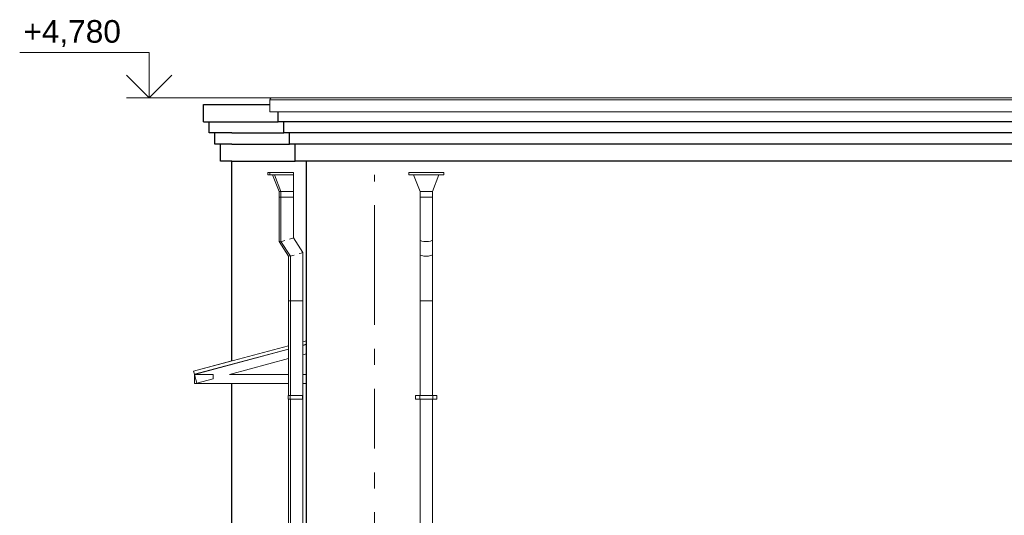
# Model space of a CAD drawing. Header units: millimetres. Extents: x -28034 to 133570, y -6180 to 17692.
# Tile 2 of 36: x -27715 to -19001, y 1086 to 5472. Entities that reach past the tile are written whole.
import ezdxf
from ezdxf.enums import TextEntityAlignment as Align

# ---------------------------------------------------------------- set-up
doc = ezdxf.new("R2010")
doc.units = ezdxf.units.MM
doc.header["$MEASUREMENT"] = 0
doc.linetypes.add('Штрих-Штриховая', pattern=[1093.611073, 529.166651, -211.666656, 141.111112, -211.666656])
for name, color, linetype in [('Конструктив - Балки.Крозырьки', 7, 'Continuous'), ('Конструктив - Стены Несущие', 7, 'Continuous'), ('Новый_1 ВОДОСТОК', 7, 'Continuous'), ('Новый_1 Молдинги', 7, 'Continuous'), ('Новый_1_Козырьки', 7, 'Continuous'), ('Новый_Конструктив - Стены Несущие', 7, 'Continuous'), ('Новый_Фартук парапета', 7, 'Continuous'), ('Размер - Отметка Уровня', 7, 'Continuous'), ('Элемент Модели - Оси', 7, 'Continuous')]:
    doc.layers.add(name, color=color, linetype=linetype)
for name, color, linetype, lineweight in [('Конструктив - Балки.Крозырьки_Ном._пера__1', 7, 'Continuous', 15), ('Конструктив - Стены Несущие_Ном._пера__21', 7, 'Continuous', 30), ('Новый_1 ВОДОСТОК_Ном._пера__141', 7, 'Continuous', 20), ('Новый_1 Молдинги_Ном._пера__21', 7, 'Continuous', 30), ('Новый_1_Козырьки_Ном._пера__1', 7, 'Continuous', 15), ('Новый_Конструктив - Стены Несущие_Ном._пера__21', 7, 'Continuous', 30), ('Новый_Фартук парапета_Ном._пера__1', 7, 'Continuous', 15), ('Размер - Отметка Уровня_Ном._пера__120', 7, 'Continuous', 5), ('Элемент Модели - Оси_Ном._пера__1', 7, 'Continuous', 15), ('Элемент Модели - Оси_Ном._пера__2', 8, 'Continuous', 15)]:
    doc.layers.add(name, color=color, linetype=linetype, lineweight=lineweight)
doc.styles.add('СГЕНЕРИР_СТИЛЬ_1', font='arial.ttf')

# ---------------------------------------------------------------- blocks, each defined once
blk = doc.blocks.new('Элемент Разреза_2_2')
at = {"layer": 'Конструктив - Стены Несущие_Ном._пера__21', "color": 7, "linetype": 'Continuous', "lineweight": 30}
blk.add_line((-25175.7, 300), (-25175.7, 3720), dxfattribs=at)
blk = doc.blocks.new('Элемент Разреза_45_2')
at = {"layer": 'Новый_Конструктив - Стены Несущие_Ном._пера__21', "color": 7, "linetype": 'Continuous', "lineweight": 30}
for p, q in [((-25838.6, 2452.8), (-25838.6, 4220)), ((-25838.6, 2420.4), (-25838.6, 2422)), ((-25838.6, 2332.1), (-25838.6, 2337.6)), ((-25838.6, 200), (-25838.6, 2252.1))]:
    blk.add_line(p, q, dxfattribs=at)
blk = doc.blocks.new('Элемент Разреза_46_2')
at = {"layer": 'Новый_Конструктив - Стены Несущие_Ном._пера__21', "color": 7, "linetype": 'Continuous', "lineweight": 30}
blk.add_line((-25831.6, 2423.8), (-25831.6, 2422.3), dxfattribs=at)
blk = doc.blocks.new('Элемент Разреза_48_2')
at = {"layer": 'Новый_1 ВОДОСТОК_Ном._пера__141', "color": 7, "linetype": 'Continuous', "lineweight": 20}
for p, q in [((-23962.3, 4120), (-24272.3, 4120)), ((-24272.3, 4100), (-24272.3, 4120)), ((-23962.3, 4100), (-24272.3, 4100)), ((-24172.3, 3950), (-24229.4, 4100)), ((-24005.2, 4100), (-24062.3, 3950)), ((-23962.3, 4120), (-23962.3, 4100)), ((-24062.3, 3950), (-24172.3, 3950)), ((-24172.3, 3900), (-24172.3, 3950)), ((-24062.3, 3950), (-24062.3, 3900)), ((-24172.3, 3900), (-24172.3, 3524)), ((-24062.3, 3900), (-24172.3, 3900)), ((-24062.3, 3900), (-24062.3, 3524)), ((-24172.3, 3524), (-24172.3, 3395.3)), ((-24168.1, 3517.7), (-24156.2, 3512.4)), ((-24156.2, 3512.4), (-24138.3, 3508.9)), ((-24138.3, 3508.9), (-24117.3, 3507.7)), ((-24117.3, 3507.7), (-24096.2, 3508.9)), ((-24096.2, 3508.9), (-24078.4, 3512.4)), ((-24078.4, 3512.4), (-24066.5, 3517.7)), ((-24062.3, 3524), (-24062.3, 3395.3)), ((-24172.3, 3395.3), (-24172.3, 2985.1)), ((-24168.1, 3389), (-24156.2, 3383.7)), ((-24156.2, 3383.7), (-24138.3, 3380.2)), ((-24138.3, 3380.2), (-24117.3, 3378.9)), ((-24117.3, 3378.9), (-24096.2, 3380.2)), ((-24096.2, 3380.2), (-24078.4, 3383.7)), ((-24078.4, 3383.7), (-24066.5, 3389)), ((-24062.3, 3395.3), (-24062.3, 2985.1)), ((-24172.3, 2985.1), (-24172.3, 2145)), ((-24172.3, 2985.1), (-24168.1, 2985.1)), ((-24168.1, 2985.1), (-24156.2, 2985.1)), ((-24156.2, 2985.1), (-24138.3, 2985.1)), ((-24138.3, 2985.1), (-24117.3, 2985.1)), ((-24117.3, 2985.1), (-24096.2, 2985.1)), ((-24096.2, 2985.1), (-24078.4, 2985.1)), ((-24078.4, 2985.1), (-24066.5, 2985.1)), ((-24066.5, 2985.1), (-24062.3, 2985.1)), ((-24062.3, 2985.1), (-24062.3, 2145)), ((-24174.3, 2145), (-24212.3, 2145)), ((-24212.3, 2115), (-24212.3, 2145)), ((-24174.3, 2115), (-24212.3, 2115)), ((-24170, 2145), (-24174.3, 2145)), ((-24174.3, 2115), (-24174.3, 2145)), ((-24170, 2115), (-24174.3, 2115)), ((-24172.3, 2115), (-24172.3, 145)), ((-24157.6, 2145), (-24170, 2145)), ((-24157.6, 2115), (-24170, 2115)), ((-24139.1, 2145), (-24157.6, 2145)), ((-24139.1, 2115), (-24157.6, 2115)), ((-24117.3, 2145), (-24139.1, 2145)), ((-24117.3, 2115), (-24139.1, 2115)), ((-24095.5, 2145), (-24117.3, 2145)), ((-24095.5, 2115), (-24117.3, 2115)), ((-24077, 2145), (-24095.5, 2145)), ((-24077, 2115), (-24095.5, 2115)), ((-24064.6, 2145), (-24077, 2145)), ((-24064.6, 2115), (-24077, 2115)), ((-24060.3, 2145), (-24064.6, 2145)), ((-24060.3, 2115), (-24064.6, 2115)), ((-24062.3, 2115), (-24062.3, 145)), ((-24022.3, 2145), (-24060.3, 2145)), ((-24060.3, 2115), (-24060.3, 2145)), ((-24022.3, 2115), (-24060.3, 2115)), ((-24022.3, 2115), (-24022.3, 2145)), ((-24174.3, 145), (-24212.3, 145)), ((-24212.3, 115), (-24212.3, 145)), ((-24174.3, 115), (-24212.3, 115)), ((-24170, 145), (-24174.3, 145)), ((-24174.3, 115), (-24174.3, 145)), ((-24170, 115), (-24174.3, 115)), ((-24172.3, 115), (-24172.3, 15)), ((-24157.6, 145), (-24170, 145)), ((-24157.6, 115), (-24170, 115)), ((-24139.1, 145), (-24157.6, 145)), ((-24139.1, 115), (-24157.6, 115)), ((-24117.3, 145), (-24139.1, 145)), ((-24117.3, 115), (-24139.1, 115)), ((-24095.5, 145), (-24117.3, 145)), ((-24095.5, 115), (-24117.3, 115)), ((-24077, 145), (-24095.5, 145)), ((-24077, 115), (-24095.5, 115)), ((-24064.6, 145), (-24077, 145)), ((-24064.6, 115), (-24077, 115)), ((-24060.3, 145), (-24064.6, 145)), ((-24060.3, 115), (-24064.6, 115)), ((-24062.3, 115), (-24062.3, 15)), ((-24022.3, 145), (-24060.3, 145)), ((-24060.3, 115), (-24060.3, 145)), ((-24022.3, 115), (-24060.3, 115)), ((-24022.3, 115), (-24022.3, 145)), ((-24172.3, 15), (-24168.1, 15)), ((-24172.3, 15), (-24172.3, -85)), ((-24168.1, 15), (-24156.2, 15)), ((-24156.2, 15), (-24138.3, 15)), ((-24138.3, 15), (-24117.3, 15)), ((-24117.3, 15), (-24096.2, 15)), ((-24096.2, 15), (-24078.4, 15)), ((-24078.4, 15), (-24066.5, 15)), ((-24066.5, 15), (-24062.3, 15)), ((-24062.3, 15), (-24062.3, -85)), ((-24172.3, -85), (-24172.3, -191.1)), ((-24168.1, -76.3), (-24156.2, -68.9)), ((-24156.2, -68.9), (-24138.3, -64)), ((-24138.3, -64), (-24117.3, -62.3)), ((-24117.3, -62.3), (-24096.2, -64)), ((-24096.2, -64), (-24078.4, -68.9)), ((-24078.4, -68.9), (-24066.5, -76.3)), ((-24062.3, -85), (-24062.3, -191.1)), ((-24168.1, -176.2), (-24156.2, -163.6)), ((-24156.2, -163.6), (-24138.3, -155.2)), ((-24138.3, -155.2), (-24117.3, -152.2)), ((-24117.3, -152.2), (-24096.2, -155.2)), ((-24096.2, -155.2), (-24078.4, -163.6)), ((-24078.4, -163.6), (-24066.5, -176.2)), ((-24172.3, -191.1), (-24168.1, -176.2)), ((-24168.1, -206), (-24172.3, -191.1)), ((-24156.2, -218.6), (-24168.1, -206)), ((-24138.3, -227), (-24156.2, -218.6)), ((-24117.3, -230), (-24138.3, -227)), ((-24096.2, -227), (-24117.3, -230)), ((-24078.4, -218.6), (-24096.2, -227)), ((-24066.5, -206), (-24078.4, -218.6)), ((-24066.5, -176.2), (-24062.3, -191.1)), ((-24062.3, -191.1), (-24066.5, -206))]:
    blk.add_line(p, q, dxfattribs=at)
blk = doc.blocks.new('Элемент Разреза_59_2')
at = {"layer": 'Новый_1_Козырьки_Ном._пера__1', "color": 7, "linetype": 'Continuous', "lineweight": 15}
for p, q in [((-25209.3, 2621), (-25175.7, 2630)), ((-26176, 2361.9), (-25336.8, 2586.8)), ((-26168.4, 2333.6), (-25336.8, 2556.4)), ((-25209.3, 2590.6), (-25175.7, 2599.6)), ((-25838.6, 2452.8), (-26176, 2362.4)), ((-26176, 2362.4), (-26176, 2361.9)), ((-26168.4, 2333.6), (-26176, 2361.9))]:
    blk.add_line(p, q, dxfattribs=at)
blk = doc.blocks.new('Элемент Разреза_60_2')
at = {"layer": 'Конструктив - Балки.Крозырьки_Ном._пера__1', "color": 7, "linetype": 'Continuous', "lineweight": 15}
for p, q in [((-26168.4, 2332.1), (-25336.8, 2554.9)), ((-25209.3, 2589.1), (-25175.7, 2598.1)), ((-25859.3, 2332.1), (-25336.8, 2472.1)), ((-25209.3, 2506.3), (-25175.7, 2515.2)), ((-26168.4, 2332.1), (-26147.6, 2254.8)), ((-26147.6, 2254.8), (-26002.4, 2293.7)), ((-26002.4, 2293.7), (-26002.4, 2332.1))]:
    blk.add_line(p, q, dxfattribs=at)
blk = doc.blocks.new('Элемент Разреза_61_2')
at = {"layer": 'Конструктив - Балки.Крозырьки_Ном._пера__1', "color": 7, "linetype": 'Continuous', "lineweight": 15}
for p, q in [((-26168.4, 2332.1), (-26168.4, 2252.1)), ((-26168.4, 2332.1), (-26002.4, 2332.1)), ((-25859.3, 2332.1), (-25336.8, 2332.1)), ((-25209.3, 2332.1), (-25175.7, 2332.1)), ((-26168.4, 2252.1), (-25336.8, 2252.1)), ((-25209.3, 2252.1), (-25175.7, 2252.1))]:
    blk.add_line(p, q, dxfattribs=at)
blk = doc.blocks.new('Элемент Разреза_104_2')
at = {"layer": 'Новый_1 Молдинги_Ном._пера__21', "color": 7, "linetype": 'Continuous', "lineweight": 30}
for p, q in [((-25426.7, 4569.4), (-25426.7, 4657.4)), ((-25376.7, 4569.4), (-25376.7, 4570)), ((-25376.7, 4470), (-25376.7, 4569.4)), ((-25326.7, 4470), (-25376.7, 4470)), ((-25326.7, 4370), (-25326.7, 4470)), ((-25176.7, 4470), (-25326.7, 4470)), ((-25276.7, 4370), (-25326.7, 4370)), ((-25176.7, 4370), (-25276.7, 4370)), ((-25276.7, 4220), (-25276.7, 4370)), ((-25176.7, 4220), (-25276.7, 4220))]:
    blk.add_line(p, q, dxfattribs=at)
blk = doc.blocks.new('Элемент Разреза_105_2')
at = {"layer": 'Новый_1 Молдинги_Ном._пера__21', "color": 7, "linetype": 'Continuous', "lineweight": 30}
for p, q in [((12970.5, 4569.4), (-25426.7, 4569.4)), ((-25176.7, 4569.4), (-25176.7, 4570)), ((12970.5, 4470), (-25176.7, 4470)), ((12970.5, 4370), (-25176.7, 4370)), ((12970.5, 4220), (-25176.7, 4220))]:
    blk.add_line(p, q, dxfattribs=at)
blk = doc.blocks.new('Элемент Разреза_106_2')
at = {"layer": 'Новый_Конструктив - Стены Несущие_Ном._пера__21', "color": 7, "linetype": 'Continuous', "lineweight": 30}
blk.add_line((-25175.7, 3720), (-25175.7, 4220), dxfattribs=at)
blk = doc.blocks.new('Элемент Разреза_119_2')
at = {"layer": 'Новый_Фартук парапета_Ном._пера__1', "color": 7, "linetype": 'Continuous', "lineweight": 15}
for p, q in [((-25498.2, 4771.9), (-25500.7, 4762.9)), ((-25500.7, 4762.9), (-25500.7, 4657.4)), ((-25500.7, 4762.9), (8538, 4762.9)), ((-25491.4, 4778.3), (-25498.2, 4771.9)), ((-25482.2, 4780.2), (-25491.4, 4778.3)), ((-25482.2, 4780.2), (8538, 4780.2)), ((-25500.7, 4657.4), (8538, 4657.4))]:
    blk.add_line(p, q, dxfattribs=at)
blk = doc.blocks.new('Элемент Разреза_124_2')
at = {"layer": 'Новый_1 ВОДОСТОК_Ном._пера__141', "color": 7, "linetype": 'Continuous', "lineweight": 20}
for p, q in [((-25292.9, 4120), (-25502.9, 4120)), ((-25502.9, 4120), (-25502.9, 4100)), ((-25292.9, 4100), (-25502.9, 4100)), ((-25460.1, 4100), (-25402.9, 3950)), ((-25292.9, 4120), (-25292.9, 4100)), ((-25292.9, 4100), (-25292.9, 3950)), ((-25292.9, 3950), (-25402.9, 3950)), ((-25402.9, 3950), (-25402.9, 3900)), ((-25292.9, 3950), (-25292.9, 3900)), ((-25292.9, 3900), (-25402.9, 3900)), ((-25402.9, 3900), (-25402.9, 3507.7)), ((-25292.9, 3900), (-25292.9, 3540.3)), ((-25398.8, 3508.9), (-25402.9, 3507.7)), ((-25402.9, 3507.7), (-25319.3, 3378.9)), ((-25386.8, 3512.4), (-25398.8, 3508.9)), ((-25369, 3517.7), (-25386.8, 3512.4)), ((-25309.1, 3535.5), (-25326.9, 3530.2)), ((-25297.1, 3539), (-25309.1, 3535.5)), ((-25292.9, 3540.3), (-25297.1, 3539)), ((-25292.9, 3540.3), (-25209.3, 3411.6)), ((-25225.4, 3406.8), (-25243.2, 3401.5)), ((-25213.5, 3410.3), (-25225.4, 3406.8)), ((-25209.3, 3411.6), (-25213.5, 3410.3)), ((-25209.3, 3411.6), (-25209.3, 2985.1)), ((-25315.1, 3380.2), (-25319.3, 3378.9)), ((-25319.3, 3378.9), (-25319.3, 2985.1)), ((-25303.2, 3383.7), (-25315.1, 3380.2)), ((-25285.3, 3389), (-25303.2, 3383.7)), ((-25319.3, 2985.1), (-25319.3, 2145)), ((-25315.1, 2985.1), (-25319.3, 2985.1)), ((-25303.2, 2985.1), (-25315.1, 2985.1)), ((-25285.3, 2985.1), (-25303.2, 2985.1)), ((-25264.3, 2985.1), (-25285.3, 2985.1)), ((-25243.2, 2985.1), (-25264.3, 2985.1)), ((-25225.4, 2985.1), (-25243.2, 2985.1)), ((-25213.5, 2985.1), (-25225.4, 2985.1)), ((-25209.3, 2985.1), (-25213.5, 2985.1)), ((-25209.3, 2985.1), (-25209.3, 300)), ((-25321.4, 2145), (-25317, 2145)), ((-25321.4, 2115), (-25321.4, 2145)), ((-25321.4, 2115), (-25317, 2115)), ((-25319.3, 2115), (-25319.3, 145)), ((-25317, 2145), (-25304.7, 2145)), ((-25317, 2115), (-25304.7, 2115)), ((-25304.7, 2145), (-25286.2, 2145)), ((-25304.7, 2115), (-25286.2, 2115)), ((-25286.2, 2145), (-25264.4, 2145)), ((-25286.2, 2115), (-25264.4, 2115)), ((-25264.4, 2145), (-25211.4, 2145)), ((-25264.4, 2115), (-25211.4, 2115)), ((-25211.4, 2145), (-25209.4, 2145)), ((-25211.4, 2115), (-25211.4, 2145)), ((-25211.4, 2115), (-25209.4, 2115)), ((-25209.4, 2115), (-25209.4, 2145)), ((-25321.4, 145), (-25317, 145)), ((-25321.4, 115), (-25321.4, 145)), ((-25321.4, 115), (-25317, 115)), ((-25319.3, 115), (-25319.3, 15)), ((-25317, 145), (-25304.7, 145)), ((-25317, 115), (-25304.7, 115)), ((-25304.7, 145), (-25286.2, 145)), ((-25304.7, 115), (-25286.2, 115)), ((-25286.2, 145), (-25264.4, 145)), ((-25286.2, 115), (-25264.4, 115)), ((-25264.4, 145), (-25238.4, 145)), ((-25264.4, 115), (-25238.4, 115)), ((-25319.3, 15), (-25319.3, -62.3)), ((-25315.1, 15), (-25319.3, 15)), ((-25303.2, 15), (-25315.1, 15)), ((-25285.3, 15), (-25303.2, 15)), ((-25264.3, 15), (-25285.3, 15)), ((-25243.2, 15), (-25264.3, 15)), ((-25238.4, 15), (-25243.2, 15)), ((-25319.3, -62.3), (-25409.2, -152.2)), ((-25315.1, -64), (-25319.3, -62.3)), ((-25303.2, -68.9), (-25315.1, -64)), ((-25285.3, -76.3), (-25303.2, -68.9)), ((-25406.3, -155.2), (-25409.2, -152.2)), ((-25397.8, -163.6), (-25406.3, -155.2)), ((-25385.2, -176.2), (-25397.8, -163.6)), ((-25238.4, -137), (-25331.4, -230)), ((-25238.4, -95.7), (-25243.2, -93.8)), ((-25370.3, -191.1), (-25385.2, -176.2)), ((-25355.5, -206), (-25370.3, -191.1)), ((-25342.8, -218.6), (-25355.5, -206)), ((-25334.4, -227), (-25342.8, -218.6)), ((-25331.4, -230), (-25334.4, -227))]:
    blk.add_line(p, q, dxfattribs=at)
blk = doc.blocks.new('Элемент Разреза_125_2')
at = {"layer": 'Новый_1 ВОДОСТОК_Ном._пера__141', "color": 7, "linetype": 'Continuous', "lineweight": 20}
for p, q in [((-25502.9, 4120), (-25520.4, 4120)), ((-25520.4, 4100), (-25520.4, 4120)), ((-25502.9, 4100), (-25520.4, 4100)), ((-25420.4, 3950), (-25477.6, 4100)), ((-25402.9, 3950), (-25420.4, 3950)), ((-25420.4, 3900), (-25420.4, 3950)), ((-25402.9, 3900), (-25420.4, 3900)), ((-25420.4, 3900), (-25420.4, 3507.7)), ((-25420.4, 3507.7), (-25416.3, 3508.9)), ((-25420.4, 3507.7), (-25336.8, 3378.9)), ((-25416.3, 3508.9), (-25404.3, 3512.4)), ((-25404.3, 3512.4), (-25402.9, 3512.9)), ((-25336.8, 3378.9), (-25332.6, 3380.2)), ((-25336.8, 3378.9), (-25336.8, 2985.1)), ((-25332.6, 3380.2), (-25322.1, 3383.3)), ((-25336.8, 2985.1), (-25336.8, 2145)), ((-25336.8, 2985.1), (-25332.6, 2985.1)), ((-25332.6, 2985.1), (-25320.7, 2985.1)), ((-25320.7, 2985.1), (-25319.3, 2985.1)), ((-25334.5, 2145), (-25338.9, 2145)), ((-25338.9, 2115), (-25338.9, 2145)), ((-25334.5, 2115), (-25338.9, 2115)), ((-25336.8, 2115), (-25336.8, 145)), ((-25322.2, 2145), (-25334.5, 2145)), ((-25322.2, 2115), (-25334.5, 2115)), ((-25321.4, 2145), (-25322.2, 2145)), ((-25321.4, 2115), (-25322.2, 2115)), ((-25334.5, 145), (-25338.9, 145)), ((-25338.9, 115), (-25338.9, 145)), ((-25334.5, 115), (-25338.9, 115)), ((-25336.8, 115), (-25336.8, 15)), ((-25322.2, 145), (-25334.5, 145)), ((-25322.2, 115), (-25334.5, 115)), ((-25321.4, 145), (-25322.2, 145)), ((-25321.4, 115), (-25322.2, 115)), ((-25336.8, 15), (-25336.8, -62.3)), ((-25336.8, 15), (-25332.6, 15)), ((-25332.6, 15), (-25320.7, 15)), ((-25320.7, 15), (-25319.3, 15)), ((-25336.8, -62.3), (-25426.7, -152.2)), ((-25336.8, -62.3), (-25332.6, -64)), ((-25332.6, -64), (-25324.4, -67.4)), ((-25426.7, -152.2), (-25423.8, -155.2)), ((-25423.8, -155.2), (-25415.3, -163.6)), ((-25415.3, -163.6), (-25402.7, -176.2)), ((-25402.7, -176.2), (-25387.8, -191.1)), ((-25387.8, -191.1), (-25373, -206)), ((-25373, -206), (-25360.3, -218.6)), ((-25360.3, -218.6), (-25351.9, -227)), ((-25351.9, -227), (-25348.9, -230)), ((-25340.2, -221.3), (-25348.9, -230))]:
    blk.add_line(p, q, dxfattribs=at)
blk = doc.blocks.new('Элемент Разреза_191_2')
at = {"layer": 'Новый_1 Молдинги_Ном._пера__21', "color": 7, "linetype": 'Continuous', "lineweight": 30}
for p, q in [((-26088.6, 4720), (-25838.6, 4720)), ((-26088.6, 4569.4), (-26088.6, 4720)), ((-26038.6, 4470), (-26038.6, 4569.4)), ((-25988.6, 4470), (-26038.6, 4470)), ((-25838.6, 4470), (-25988.6, 4470)), ((-25988.6, 4370), (-25988.6, 4470)), ((-25938.6, 4370), (-25988.6, 4370)), ((-25838.6, 4370), (-25938.6, 4370)), ((-25938.6, 4220), (-25938.6, 4370)), ((-25838.6, 4220), (-25938.6, 4220))]:
    blk.add_line(p, q, dxfattribs=at)
blk = doc.blocks.new('Элемент Разреза_192_2')
at = {"layer": 'Новый_1 Молдинги_Ном._пера__21', "color": 7, "linetype": 'Continuous', "lineweight": 30}
for p, q in [((-25838.6, 4720), (-25500.7, 4720)), ((-26088.6, 4569.4), (-25426.7, 4569.4)), ((-25838.6, 4470), (-25376.7, 4470)), ((-25838.6, 4370), (-25326.7, 4370)), ((-25838.6, 4220), (-25276.7, 4220))]:
    blk.add_line(p, q, dxfattribs=at)
blk = doc.blocks.new('Стандартный Маркер Сетки[1]_2', base_point=(-24575.7, 4100))
at = {"layer": 'Элемент Модели - Оси_Ном._пера__1', "color": 7, "linetype": 'Continuous', "lineweight": 15}
blk.add_circle((-24575.7, -3475), 475, dxfattribs=at)
at = {"layer": 'Элемент Модели - Оси_Ном._пера__2', "color": 8, "linetype": 'Штрих-Штриховая', "lineweight": 15}
for p, q in [((-24575.7, 3300), (-24575.7, 4100)), ((-24575.7, 3300), (-24575.7, -2200)), ((-24575.7, -2200), (-24575.7, -3000))]:
    blk.add_line(p, q, dxfattribs=at)
blk.add_point((-24575.7, -2200), dxfattribs=at)
blk.add_point((-24575.7, -2200), dxfattribs=at)
at = {"layer": 'Элемент Модели - Оси_Ном._пера__1', "color": 7, "lineweight": 15, "style": 'СГЕНЕРИР_СТИЛЬ_1'}
blk.add_attdef('AC_MarkerText_1', text='', height=350, rotation=360, dxfattribs=at).set_placement((-24575.7, -3300), align=Align.TOP_CENTER)
blk = doc.blocks.new('Отметка высоты (ГОСТ)[16]_2', base_point=(-26568.9, 4780.2))
at = {"layer": 'Размер - Отметка Уровня_Ном._пера__120', "color": 7, "linetype": 'Continuous', "lineweight": 5}
for p, q in [((-26568.9, 5180.2), (-27715.5, 5180.2)), ((-26568.9, 4780.2), (-26568.9, 5180.2)), ((-26568.9, 4780.2), (-26768.9, 4980.2)), ((-26568.9, 4780.2), (-26368.9, 4980.2)), ((-25459.3, 4780.2), (-26768.9, 4780.2))]:
    blk.add_line(p, q, dxfattribs=at)
at = {"layer": 'Размер - Отметка Уровня_Ном._пера__120', "color": 7, "lineweight": 5, "insert": (-26768.9, 5209.9), "char_height": 200, "attachment_point": 9, "style": 'СГЕНЕРИР_СТИЛЬ_1'}
blk.add_mtext('\\A1;+4,780{\\H0.66x;\\S^  ;}', dxfattribs=at)
at = {"layer": 'Размер - Отметка Уровня_Ном._пера__120', "color": 7, "lineweight": 5, "style": 'СГЕНЕРИР_СТИЛЬ_1'}
blk.add_attdef('addText', text='', height=150, dxfattribs=at).set_placement((-26828.9, 4944.5), align=Align.BOTTOM_RIGHT)

msp = doc.modelspace()

# ---------------------------------------------------------------- block references
at = {"layer": 'Конструктив - Балки.Крозырьки', "lineweight": 0}
for name in ['Элемент Разреза_60_2', 'Элемент Разреза_61_2']:
    msp.add_blockref(name, (0, 0), dxfattribs=at)
at = {"layer": 'Конструктив - Стены Несущие', "lineweight": 0}
msp.add_blockref('Элемент Разреза_2_2', (0, 0), dxfattribs=at)
at = {"layer": 'Новый_1 ВОДОСТОК', "lineweight": 0}
for name in ['Элемент Разреза_125_2', 'Элемент Разреза_124_2', 'Элемент Разреза_48_2']:
    msp.add_blockref(name, (0, 0), dxfattribs=at)
at = {"layer": 'Новый_1 Молдинги', "lineweight": 0}
for name in ['Элемент Разреза_191_2', 'Элемент Разреза_192_2', 'Элемент Разреза_104_2', 'Элемент Разреза_105_2']:
    msp.add_blockref(name, (0, 0), dxfattribs=at)
at = {"layer": 'Новый_1_Козырьки', "lineweight": 0}
msp.add_blockref('Элемент Разреза_59_2', (0, 0), dxfattribs=at)
at = {"layer": 'Новый_Конструктив - Стены Несущие', "lineweight": 0}
for name in ['Элемент Разреза_45_2', 'Элемент Разреза_106_2', 'Элемент Разреза_46_2']:
    msp.add_blockref(name, (0, 0), dxfattribs=at)
at = {"layer": 'Новый_Фартук парапета', "lineweight": 0}
msp.add_blockref('Элемент Разреза_119_2', (0, 0), dxfattribs=at)
at = {"layer": 'Размер - Отметка Уровня', "color": 104, "linetype": 'Continuous', "lineweight": 15, "true_color": 0x029e21}
msp.add_blockref('Отметка высоты (ГОСТ)[16]_2', (-26568.9, 4780.2), dxfattribs=at)
at = {"layer": 'Элемент Модели - Оси', "color": 8, "linetype": 'Continuous', "lineweight": 15}
msp.add_blockref('Стандартный Маркер Сетки[1]_2', (-24575.7, 4100), dxfattribs=at).add_auto_attribs({'AC_MarkerText_1': 'М'})

doc.saveas('drawing.dxf')
